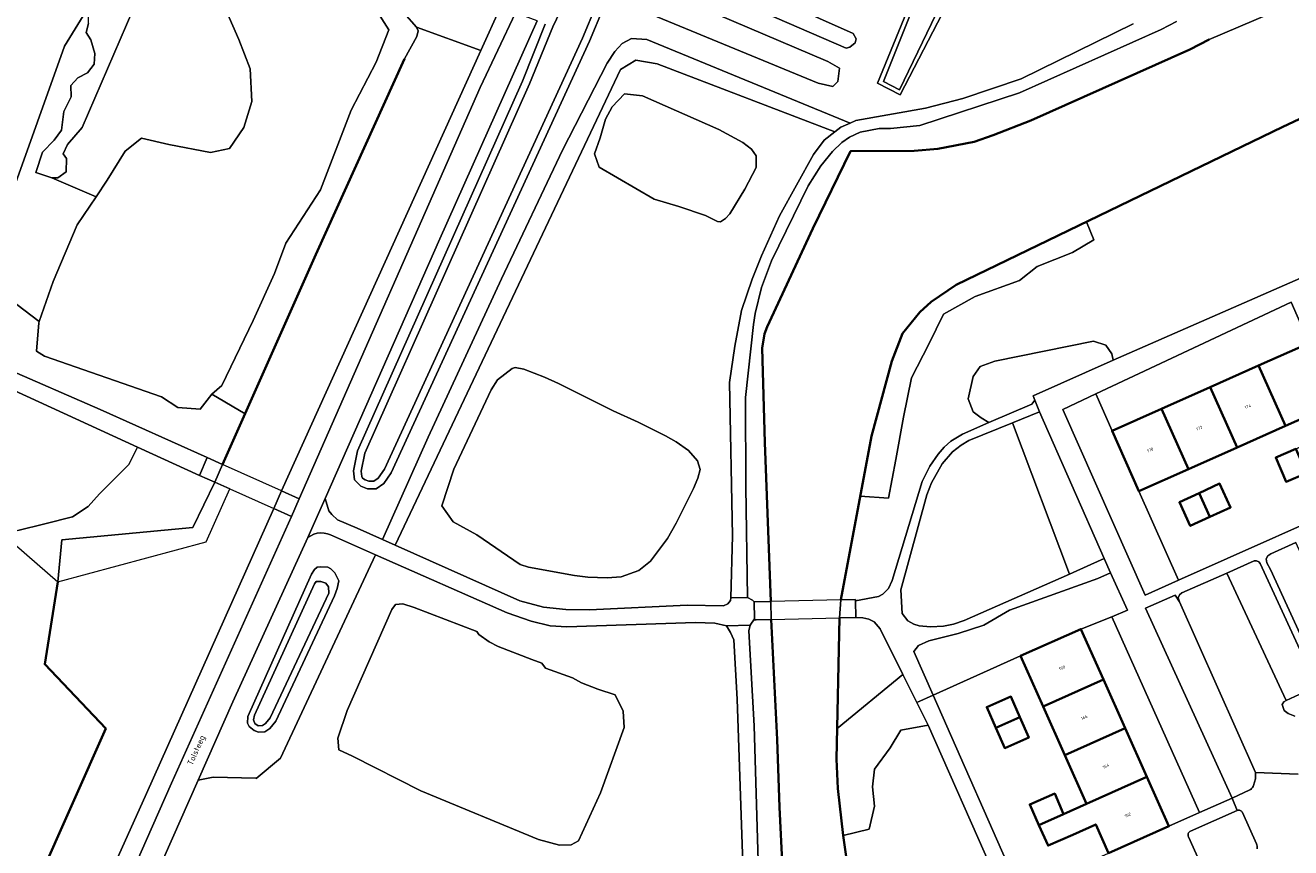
# Model space of a CAD drawing. Header units: metres. Extents: x 110065 to 112666, y 425872 to 427362.
# Tile 91 of 104: x 111413 to 111563, y 426797 to 426894. Entities that reach past the tile are written whole.
import ezdxf

# ---------------------------------------------------------------- set-up
doc = ezdxf.new("R2010")
doc.units = ezdxf.units.M
for name, color, linetype, lineweight in [('B-WE-GK-BESCHOEIING-G', 130, 'GK-BESCHOEIING', 35), ('B-WE-GR-BEPLANTING_CULTUUR_BOSPLANTSOEN-GV', 90, 'GR-PLANTSOEN', 18), ('B-WE-GR-BEPLANTING_CULTUUR_HEESTERS-GV', 90, 'Continuous', 18), ('B-WE-GR-GRAS-GV', 60, 'Continuous', 13), ('B-WE-IE-TERREINAFSCHEIDING_KUNSTMATIG_HEKWERK-G', 20, 'IE-TERREINAFSCHEIDING-KUNSTMATIG', 18), ('B-WE-KW-KUNSTWERK-GV', 170, 'Continuous', 18), ('B-WE-KW-KUNSTWERK_STEIGER-GV', 170, 'Continuous', 18), ('B-WE-OG-BEBOUWING-GV', 7, 'Continuous', 35), ('B-WE-OG-BEBOUWING-T18', 10, 'Continuous', 18), ('B-WE-OG-BEBOUWING_STRAATNAAM-T35', 50, 'Continuous', 35), ('B-WE-OG-TERREIN_ERF-GV', 7, 'Continuous', 18), ('B-WE-OG-WATER-GV', 130, 'Continuous', 18), ('B-WE-VH-ONVERHARD-GV', 252, 'Continuous', 18), ('B-WE-VH-VERHARDING_ASFALT-GV', 252, 'Continuous', 18), ('B-WE-VH-VERHARDING_GESLOTEN-GV', 7, 'Continuous', 18), ('B-WE-VH-VERHARDING_HALFVERHARDING-GV', 252, 'Continuous', 18), ('B-WE-VH-VERHARDING_HOUTSNIPPERS-GV', 252, 'Continuous', 18), ('B-WE-VH-VERHARDING_OPEN-GV', 252, 'Continuous', 18), ('B-WE-VH-VERHARDING_STRAATBAKSTEEN-GV', 252, 'Continuous', 18)]:
    doc.layers.add(name, color=color, linetype=linetype, lineweight=lineweight)
doc.styles.add('NLCS-ISO-M200-T18', font='NLCS-ISO.ttf')
doc.styles.add('NLCS-ISO-M200-T35', font='NLCS-ISO.ttf')
doc.linetypes.add('GK-BESCHOEIING', pattern='A,30,-5,[1,NLCS.SHX,S=1,R=0,X=0,Y=0],-5', length=40)
doc.linetypes.add('GR-PLANTSOEN', pattern='A,0,[179,NLCS.SHX,S=2,R=0,X=0,Y=0],-4', length=4)
doc.linetypes.add('IE-TERREINAFSCHEIDING-KUNSTMATIG', pattern='A,4,[82,NLCS.SHX,S=0.75,R=90,X=0,Y=0],4,-2', length=10)

msp = doc.modelspace()

# ---------------------------------------------------------------- linework, layer by layer
at = {"layer": 'B-WE-GK-BESCHOEIING-G', "flags": 128}
for points in [[(111501.744, 426825.842), (111501.024, 426844.646), (111500.716, 426855.832), (111500.991, 426857.515), (111501.304, 426858.366), (111506.739, 426870.015), (111511.19, 426879.172), (111518.717, 426879.184), (111521.507, 426879.447), (111525.834, 426880.267), (111528.077, 426881.042), (111532.546, 426882.784), (111551.377, 426891.191), (111553.632, 426892.378)], [(111458.361, 426890.1), (111447.896, 426866.931), (111436.817, 426842.065)], [(111574.89, 426887.916), (111562.388, 426882.053), (111523.681, 426863.345), (111520.742, 426861.304), (111519.399, 426860.109), (111517.34, 426857.576), (111516.091, 426854.275), (111513.67, 426845.432), (111510.019, 426826.028)], [(111386.701, 426729.215), (111394.332, 426746.177), (111396.026, 426750), (111406.893, 426774.52), (111423.013, 426810.794), (111415.791, 426818.397), (111417.347, 426828.16)], [(111529.641, 426711.634), (111527.953, 426715.18), (111526.011, 426718.777), (111514.125, 426742.378), (111510.766, 426749.383), (111510.52, 426750), (111509.226, 426753.244), (111508.071, 426756.537), (111507.3, 426759.293), (111505.327, 426768.626), (111504.459, 426773.977), (111503.827, 426779.678), (111502.765, 426801.467), (111502.502, 426809.5), (111501.799, 426823.715)], [(111509.892, 426823.888), (111509.513, 426807.161), (111509.666, 426803.673), (111510.315, 426798.142), (111510.911, 426793.988), (111513.906, 426776.926), (111516.06, 426765.662), (111516.877, 426762.057), (111517.749, 426758.97), (111519.595, 426753.166), (111520.691, 426750), (111525.401, 426736.391), (111536.269, 426714.211)]]:
    msp.add_lwpolyline(points, dxfattribs=at)
at = {"layer": 'B-WE-GR-BEPLANTING_CULTUUR_BOSPLANTSOEN-GV', "flags": 128}
for points in [[(111445.343, 426902.756), (111442.707, 426903.801), (111440.046, 426902.57), (111437.95, 426900.242), (111437.12, 426898.132), (111437.34, 426895.614), (111438.782, 426892.387), (111440.108, 426888.897), (111440.305, 426885.063), (111439.34, 426881.964), (111437.653, 426879.478), (111435.422, 426879.004), (111430.466, 426879.966), (111427.234, 426880.697), (111425.315, 426879.152), (111423.179, 426875.719), (111421.879, 426873.774), (111419.638, 426870.423), (111416.794, 426863.741), (111415.125, 426858.98), (111415.077, 426858.844), (111414.822, 426855.463), (111415.755, 426854.88), (111429.619, 426850.06), (111431.551, 426848.806), (111434.175, 426848.615), (111435.549, 426850.374), (111436.761, 426851.41), (111440.468, 426859.11), (111442.986, 426864.694), (111444.328, 426868.259), (111448.427, 426874.592), (111452.074, 426884.034), (111455.039, 426889.71), (111456.519, 426893.52), (111454.941, 426896.021), (111452.515, 426897.429), (111449.459, 426899.785), (111445.343, 426902.756), (111445.343, 426902.756)], [(111426.774, 426844.124), (111412.143, 426850.834), (111409.906, 426849.341), (111409.279, 426848.83), (111406.943, 426846.802), (111405.861, 426843.848), (111405.796, 426840.635), (111407.146, 426837.152), (111409.786, 426834.723), (111412.583, 426834.232), (111415.805, 426835.015), (111419.068, 426835.843), (111420.918, 426837.076), (111422.278, 426838.595), (111425.742, 426842.041), (111426.774, 426844.124), (111426.774, 426844.124)], [(111456.379, 426694.545), (111460.226, 426698.037), (111457.85, 426702.375), (111461.856, 426703.906), (111461.221, 426705.596), (111464.083, 426706.617), (111468.418, 426708.142), (111468.314, 426708.419), (111472.589, 426710.063), (111476.688, 426711.639), (111473.06, 426721.076), (111476.56, 426722.422), (111476.774, 426722.504), (111476.397, 426723.484), (111487.041, 426727.577), (111488.105, 426727.986), (111488.18, 426728.016), (111496.013, 426707.644), (111490.855, 426705.66), (111492.364, 426701.736), (111493.919, 426698.003), (111512.448, 426705.094), (111511.973, 426706.444), (111511.721, 426707.853), (111511.697, 426709.284), (111511.902, 426710.7), (111512.331, 426712.066), (111512.973, 426713.345), (111513.812, 426714.505), (111514.825, 426715.516), (111515.987, 426716.351), (111516.514, 426716.614), (111515.122, 426719.754), (111510.663, 426729.289), (111504.147, 426745.041), (111500.947, 426753.851), (111500.414, 426756.101), (111499.995, 426758.351), (111499.815, 426760.448), (111499.36, 426768.38), (111498.944, 426780.469), (111498.367, 426797.096), (111497.762, 426814.256), (111497.383, 426821.311), (111496.987, 426822.161), (111496.494, 426822.958), (111495.134, 426823.257), (111492.846, 426823.334), (111477.592, 426822.843), (111475.609, 426822.958), (111473.359, 426823.492), (111470.538, 426824.485), (111454.939, 426831.367), (111454.06, 426829.485), (111443.681, 426807.281), (111440.831, 426804.886), (111440.792, 426804.897), (111435.733, 426805.039), (111433.947, 426804.673), (111422.706, 426779.265), (111423.383, 426777.496), (111421.103, 426772.253), (111416.472, 426761.603), (111415.191, 426758.658), (111413.401, 426754.643), (111410.349, 426747.8), (111406.122, 426738.32), (111399.527, 426723.53), (111399.447, 426723.351), (111442.028, 426705.079), (111451.884, 426697.639), (111454.667, 426695.598), (111456.04, 426694.739), (111456.379, 426694.545), (111456.379, 426694.545)], [(111452.227, 426807.508), (111450.606, 426808.265), (111450.498, 426809.669), (111451.578, 426812.911), (111456.874, 426824.904), (111457.323, 426825.479), (111458.172, 426825.564), (111459.53, 426825.14), (111466.96, 426822.296), (111467.172, 426821.914), (111468.403, 426821.065), (111469.465, 426820.513), (111473.456, 426818.985), (111474.644, 426818.518), (111475.069, 426817.924), (111478.253, 426816.778), (111479.333, 426816.218), (111481.286, 426815.454), (111483.324, 426814.775), (111484.258, 426812.865), (111484.386, 426810.912), (111481.583, 426803.187), (111478.994, 426797.5), (111478.102, 426797.033), (111476.744, 426796.99), (111474.239, 426797.669), (111460.296, 426803.399), (111452.227, 426807.508), (111452.227, 426807.508)]]:
    msp.add_lwpolyline(points, close=True, dxfattribs=at)
at = {"layer": 'B-WE-GR-BEPLANTING_CULTUUR_HEESTERS-GV', "flags": 128}
for points in [[(111489.675, 426897.814), (111488.498, 426898.011), (111487.517, 426898.011), (111486.535, 426897.618), (111486.535, 426896.048), (111488.301, 426895.067), (111507.336, 426887.218), (111509.102, 426886.825), (111509.691, 426887.414), (111509.887, 426888.984), (111508.514, 426889.769), (111489.675, 426897.814), (111489.675, 426897.814)], [(111541.422, 426856.206), (111539.97, 426856.658), (111528.277, 426854.279), (111526.554, 426853.679), (111525.72, 426852.476), (111525.124, 426849.818), (111525.722, 426848.278), (111526.637, 426847.592), (111527.564, 426847.035), (111532.634, 426849.21), (111533.024, 426849.672), (111532.815, 426850.205), (111542.265, 426854.394), (111542.114, 426855.16), (111541.422, 426856.206), (111541.422, 426856.206)], [(111541.199, 426830.943), (111533.561, 426848.296), (111530.379, 426847.004), (111537.097, 426829.068), (111539.657, 426830.196), (111541.199, 426830.943), (111541.199, 426830.943)], [(111543.997, 426824.794), (111541.983, 426829.23), (111540.46, 426828.555), (111530.006, 426824.811), (111526.954, 426823.023), (111523.944, 426822.041), (111520.461, 426821.158), (111519.217, 426820.621), (111518.683, 426819.919), (111520.961, 426814.755), (111531.32, 426819.38), (111538.464, 426822.57), (111542.129, 426824.012), (111543.997, 426824.794), (111543.997, 426824.794)], [(111550.124, 426825.805), (111549.626, 426826.586), (111546.114, 426825.056), (111556.36, 426802.539), (111558.445, 426803.515), (111558.566, 426803.589), (111558.674, 426803.681), (111558.766, 426803.789), (111558.839, 426803.911), (111558.892, 426804.043), (111559.125, 426804.834), (111559.139, 426805.569), (111550.124, 426825.805), (111550.124, 426825.805)], [(111519.026, 426813.891), (111517.383, 426817.19), (111509.596, 426810.809), (111509.513, 426807.161), (111509.666, 426803.673), (111510.315, 426798.142), (111513.379, 426798.868), (111514.007, 426801.592), (111513.798, 426803.897), (111514.007, 426805.992), (111515.893, 426808.507), (111517.15, 426810.602), (111520.375, 426811.183), (111519.026, 426813.891), (111519.026, 426813.891)]]:
    msp.add_lwpolyline(points, close=True, dxfattribs=at)
msp.add_lwpolyline([(111559.315, 426796.544), (111559.335, 426796.697), (111559.332, 426796.852), (111559.306, 426797.004), (111559.258, 426797.151), (111557.601, 426800.828), (111557.601, 426800.828), (111557.601, 426800.828), (111557.566, 426800.897), (111557.519, 426800.96), (111557.464, 426801.015), (111557.401, 426801.06), (111557.331, 426801.095), (111557.256, 426801.118), (111557.179, 426801.129), (111557.101, 426801.128), (111557.025, 426801.115), (111556.951, 426801.089), (111551.447, 426798.641), (111551.377, 426798.603), (111551.314, 426798.555), (111551.259, 426798.498), (111551.215, 426798.432), (111551.181, 426798.36), (111551.159, 426798.284), (111551.149, 426798.205), (111551.152, 426798.126), (111551.168, 426798.048), (111551.196, 426797.974), (111555.308, 426788.829)], dxfattribs=at)
at = {"layer": 'B-WE-GR-GRAS-GV', "flags": 128}
for points in [[(111399.498, 426858.524), (111422.359, 426848.579), (111435.005, 426842.876), (111436.817, 426842.065), (111439.495, 426848.076), (111435.549, 426850.374), (111434.175, 426848.615), (111431.551, 426848.806), (111429.619, 426850.06), (111415.755, 426854.88), (111414.822, 426855.463), (111415.077, 426858.844), (111415.125, 426858.98), (111408.303, 426864.18), (111418.13, 426891.597), (111420.976, 426896.219), (111422.571, 426899.543), (111426.405, 426907.521), (111426.671, 426910.269), (111425.608, 426912.308), (111400.255, 426921.35)], [(111481.059, 426896.42), (111479.453, 426892.551), (111456.027, 426841.516), (111455.267, 426840.453), (111454.732, 426840.067), (111454.153, 426840.07), (111453.705, 426840.246), (111453.392, 426840.454), (111453.316, 426840.646), (111453.25, 426841.277), (111453.684, 426843.385), (111473.181, 426887.117), (111475.927, 426893.882), (111480.766, 426903.982)], [(111522.947, 426898.818), (111516.993, 426886.444), (111515.078, 426887.431), (111521.868, 426904.413)], [(111427.721, 426899.366), (111420.21, 426881.962), (111418.458, 426879.961), (111417.954, 426878.864), (111418.355, 426878.291), (111418.336, 426876.716), (111417.318, 426876.001), (111416.615, 426875.992), (111421.879, 426873.774), (111423.179, 426875.719), (111425.315, 426879.152), (111427.234, 426880.697), (111430.466, 426879.966), (111435.422, 426879.004), (111437.653, 426879.478), (111439.34, 426881.964), (111440.305, 426885.063), (111440.108, 426888.897), (111438.782, 426892.387), (111437.34, 426895.614)], [(111454.941, 426896.021), (111456.519, 426893.52), (111455.039, 426889.71), (111452.074, 426884.034), (111448.427, 426874.592), (111444.328, 426868.259), (111442.986, 426864.694), (111440.468, 426859.11), (111436.761, 426851.41), (111435.549, 426850.374), (111439.495, 426848.076), (111447.896, 426866.931), (111458.361, 426890.1), (111459.828, 426892.733), (111459.997, 426893.399), (111459.781, 426893.858), (111455.425, 426898.87)], [(111549.792, 426894.505), (111547.962, 426893.568), (111531.195, 426886.072), (111519.408, 426882.185), (111515.927, 426881.839), (111514.582, 426881.827), (111512.314, 426881.402), (111511.08, 426880.833), (111510.167, 426880.201), (111509.064, 426879.128), (111507.656, 426877.426), (111506.188, 426875.065), (111501.824, 426866.171), (111500.647, 426863.031), (111499.912, 426859.923), (111499.698, 426858.633), (111498.746, 426849.976), (111498.775, 426839.403), (111498.986, 426826.319), (111499.584, 426825.989), (111499.762, 426825.797), (111501.744, 426825.842), (111501.024, 426844.646), (111500.716, 426855.832), (111500.991, 426857.515), (111501.304, 426858.366), (111506.739, 426870.015), (111511.19, 426879.172), (111518.717, 426879.184), (111521.507, 426879.447), (111525.834, 426880.267), (111528.077, 426881.042), (111532.546, 426882.784), (111551.377, 426891.191), (111553.632, 426892.378), (111569.784, 426899.292)], [(111523.705, 426898.659), (111517.072, 426885.816), (111514.398, 426887.213), (111519.441, 426899.554)], [(111519.441, 426899.554), (111514.398, 426887.213), (111517.072, 426885.816), (111523.705, 426898.659)], [(111469.736, 426896.22), (111467.406, 426891.073), (111443.802, 426838.939), (111445.906, 426837.998), (111467.353, 426886.684), (111471.532, 426895.542)], [(111481.881, 426896.053), (111480.278, 426892.191), (111456.809, 426841.063), (111455.913, 426839.81), (111455.021, 426839.166), (111453.98, 426839.171), (111453.195, 426839.479), (111452.453, 426840.242), (111452.34, 426841.322), (111452.822, 426843.662), (111472.353, 426887.47), (111475.032, 426894.22)], [(111475.032, 426894.22), (111472.353, 426887.47), (111452.822, 426843.662), (111452.34, 426841.322), (111452.453, 426840.242), (111453.195, 426839.479), (111453.98, 426839.171), (111455.021, 426839.166), (111455.913, 426839.81), (111456.809, 426841.063), (111480.278, 426892.191), (111481.881, 426896.053)], [(111474.07, 426894.583), (111462.568, 426868.796), (111448.991, 426838.014), (111449.415, 426836.58), (111449.758, 426836.122), (111450.444, 426835.512), (111452.779, 426834.508), (111455.785, 426833.165), (111455.785, 426833.165), (111455.785, 426833.165), (111461.189, 426845.283), (111469.867, 426864.042), (111477.082, 426879.283), (111482.363, 426889.567), (111483.299, 426890.981), (111484.146, 426891.911), (111485.255, 426892.498), (111487.087, 426892.399), (111511.126, 426882.489), (111511.822, 426882.8), (111520.081, 426884.25), (111524.467, 426885.398), (111531.399, 426887.716), (111544.664, 426894.26)], [(111574.89, 426887.916), (111562.388, 426882.053), (111539.127, 426870.811), (111539.992, 426868.649), (111537.477, 426867.182), (111533.286, 426865.506), (111531.191, 426863.829), (111525.952, 426861.943), (111522.18, 426859.848), (111520.447, 426856.313), (111518.408, 426852.304), (111517.467, 426847.673), (111516.55, 426842.659), (111515.684, 426838.054), (111512.329, 426838.303), (111510.019, 426826.028), (111511.768, 426826.067), (111511.771, 426825.918), (111511.771, 426825.918), (111511.771, 426825.918), (111514.504, 426826.425), (111515.007, 426826.698), (111515.67, 426827.354), (111516.104, 426828.329), (111519.679, 426840.057), (111520.592, 426841.866), (111521.565, 426843.29), (111522.275, 426844.103), (111523.057, 426844.812), (111524.462, 426845.665), (111527.564, 426847.035), (111526.637, 426847.592), (111525.722, 426848.278), (111525.124, 426849.818), (111525.72, 426852.476), (111526.554, 426853.679), (111528.277, 426854.279), (111539.97, 426856.658), (111541.422, 426856.206), (111542.114, 426855.16), (111542.265, 426854.394), (111565.094, 426864.39)], [(111406.893, 426774.52), (111423.013, 426810.794), (111415.791, 426818.397), (111417.347, 426828.16), (111417.794, 426833.14), (111433.31, 426834.578), (111435.904, 426839.958), (111434.096, 426840.766), (111426.774, 426844.124), (111425.742, 426842.041), (111422.278, 426838.595), (111420.918, 426837.076), (111419.068, 426835.843), (111415.805, 426835.015), (111412.583, 426834.232)], [(111527.897, 426794.121), (111520.375, 426811.183), (111517.15, 426810.602), (111515.893, 426808.507), (111514.007, 426805.992), (111513.798, 426803.897), (111514.007, 426801.592), (111513.379, 426798.868), (111510.315, 426798.142), (111510.911, 426793.988)]]:
    msp.add_lwpolyline(points, dxfattribs=at)
for points in [[(111489.873, 426900.389), (111489.628, 426901.143), (111489.712, 426901.468), (111490.001, 426901.878), (111490.66, 426902.165), (111491.579, 426902.022), (111511.512, 426893.081), (111511.872, 426892.467), (111511.751, 426891.98), (111511.12, 426891.478), (111510.676, 426891.358), (111489.873, 426900.389), (111489.873, 426900.389)], [(111508.514, 426889.769), (111509.887, 426888.984), (111509.691, 426887.414), (111509.102, 426886.825), (111507.336, 426887.218), (111488.301, 426895.067), (111486.535, 426896.048), (111486.535, 426897.618), (111487.517, 426898.011), (111488.498, 426898.011), (111489.675, 426897.814), (111508.514, 426889.769), (111508.514, 426889.769)], [(111420.958, 426894.276), (111420.976, 426896.219), (111418.13, 426891.597), (111408.303, 426864.18), (111415.125, 426858.98), (111416.794, 426863.741), (111419.638, 426870.423), (111421.879, 426873.774), (111416.615, 426875.992), (111414.73, 426876.625), (111415.536, 426879.027), (111416.895, 426880.471), (111417.783, 426881.663), (111418.048, 426883.851), (111418.921, 426885.613), (111418.865, 426886.927), (111419.682, 426887.845), (111420.85, 426888.439), (111421.643, 426889.451), (111421.702, 426890.735), (111421.248, 426892.345), (111420.682, 426893.202), (111420.958, 426894.276), (111420.958, 426894.276)], [(111488.284, 426889.519), (111485.776, 426889.937), (111483.963, 426888.822), (111457.286, 426832.494), (111472.034, 426825.903), (111474.844, 426825.156), (111477.476, 426824.872), (111480.298, 426824.829), (111491.863, 426825.393), (111496.165, 426825.31), (111496.673, 426825.545), (111496.992, 426825.938), (111497.002, 426826.274), (111497.229, 426833.603), (111496.849, 426851.784), (111497.505, 426856.079), (111498.274, 426860.278), (111499.556, 426863.989), (111500.642, 426866.759), (111502.772, 426871.515), (111506.811, 426878.753), (111508.051, 426880.447), (111509.344, 426881.463), (111488.284, 426889.519), (111488.284, 426889.519)], [(111495.445, 426870.846), (111493.998, 426871.532), (111490.86, 426872.605), (111487.942, 426873.483), (111481.435, 426877.286), (111480.863, 426878.838), (111481.532, 426880.757), (111482.191, 426882.957), (111482.959, 426884.417), (111484.421, 426885.948), (111486.559, 426885.725), (111495.593, 426881.729), (111498.427, 426880.186), (111499.48, 426879.394), (111500.017, 426878.602), (111499.997, 426877.213), (111498.685, 426874.681), (111496.891, 426871.76), (111496.391, 426871.175), (111495.78, 426870.782), (111495.445, 426870.846), (111495.445, 426870.846)], [(111539.992, 426868.649), (111539.127, 426870.811), (111523.681, 426863.345), (111520.742, 426861.304), (111519.399, 426860.109), (111517.34, 426857.576), (111516.091, 426854.275), (111513.67, 426845.432), (111512.329, 426838.303), (111515.684, 426838.054), (111516.55, 426842.659), (111517.467, 426847.673), (111518.408, 426852.304), (111520.447, 426856.313), (111522.18, 426859.848), (111525.952, 426861.943), (111531.191, 426863.829), (111533.286, 426865.506), (111537.477, 426867.182), (111539.992, 426868.649), (111539.992, 426868.649)], [(111480.069, 426828.721), (111478.519, 426828.928), (111473.073, 426829.906), (111472.073, 426830.203), (111466.956, 426833.711), (111464.153, 426835.251), (111462.778, 426837.176), (111464.221, 426841.517), (111468.65, 426850.892), (111469.39, 426852.074), (111471.143, 426853.444), (111471.462, 426853.536), (111472.496, 426853.339), (111474.967, 426852.402), (111476.62, 426851.662), (111483.085, 426848.424), (111486.025, 426847.082), (111489.294, 426845.443), (111490.527, 426844.744), (111491.992, 426843.731), (111493.077, 426842.494), (111493.368, 426841.469), (111493.097, 426840.445), (111492.581, 426839.206), (111490.537, 426835.129), (111489.501, 426833.292), (111487.523, 426830.608), (111486.136, 426829.515), (111484.047, 426828.743), (111482.357, 426828.625), (111480.069, 426828.721), (111480.069, 426828.721)], [(111537.097, 426829.068), (111530.379, 426847.004), (111525.191, 426844.897), (111524.289, 426844.338), (111523.278, 426843.54), (111522.017, 426842.132), (111520.761, 426839.891), (111520.226, 426838.45), (111517.15, 426827.198), (111517.306, 426824.409), (111517.97, 426823.54), (111518.672, 426823.146), (111519.331, 426822.949), (111520.668, 426822.839), (111522.207, 426822.924), (111523.395, 426823.155), (111524.641, 426823.578), (111537.097, 426829.068), (111537.097, 426829.068)], [(111444.986, 426835.897), (111442.889, 426836.835), (111427.821, 426803.093), (111393.248, 426726.313), (111395.671, 426725.239), (111418.371, 426776.194), (111430.784, 426804.309), (111444.986, 426835.897), (111444.986, 426835.897)], [(111454.06, 426829.485), (111454.939, 426831.367), (111449.605, 426833.72), (111449.27, 426833.849), (111448.869, 426833.937), (111448.459, 426833.958), (111448.051, 426833.913), (111447.656, 426833.801), (111447.284, 426833.627), (111446.946, 426833.395), (111438.053, 426813.953), (111433.947, 426804.673), (111435.733, 426805.039), (111440.792, 426804.897), (111440.831, 426804.886), (111443.681, 426807.281), (111454.06, 426829.485), (111454.06, 426829.485)], [(111440.569, 426810.566), (111439.992, 426811.039), (111439.806, 426811.443), (111439.846, 426812.208), (111447.355, 426829.081), (111447.726, 426829.622), (111448.039, 426829.895), (111448.462, 426829.949), (111449.285, 426829.887), (111449.645, 426829.721), (111450.143, 426829.245), (111450.588, 426828.271), (111450.397, 426827.382), (111450.096, 426826.52), (111443.131, 426811.661), (111442.449, 426810.803), (111441.831, 426810.406), (111441.102, 426810.345), (111440.569, 426810.566), (111440.569, 426810.566)], [(111450.588, 426828.271), (111450.143, 426829.245), (111449.645, 426829.721), (111449.285, 426829.887), (111448.462, 426829.949), (111448.039, 426829.895), (111447.726, 426829.622), (111447.355, 426829.081), (111439.846, 426812.208), (111439.806, 426811.443), (111439.992, 426811.039), (111440.569, 426810.566), (111441.102, 426810.345), (111441.831, 426810.406), (111442.449, 426810.803), (111443.131, 426811.661), (111450.096, 426826.52), (111450.397, 426827.382), (111450.588, 426828.271), (111450.588, 426828.271)], [(111440.676, 426811.384), (111440.487, 426811.807), (111440.601, 426812.371), (111447.704, 426827.939), (111447.935, 426828.216), (111448.46, 426828.191), (111449.073, 426827.996), (111449.385, 426827.577), (111449.417, 426826.838), (111442.489, 426812.059), (111441.939, 426811.367), (111441.582, 426811.138), (111441.039, 426811.092), (111440.676, 426811.384), (111440.676, 426811.384)], [(111499.816, 426823.672), (111499.813, 426823.783), (111499.296, 426823.027), (111499.162, 426822.355), (111499.762, 426811.128), (111500.465, 426788.432), (111503.39, 426788.642), (111502.765, 426801.467), (111502.502, 426809.5), (111501.799, 426823.715), (111500, 426823.676), (111499.816, 426823.672), (111499.816, 426823.672)], [(111512.641, 426823.893), (111511.817, 426823.929), (111509.892, 426823.888), (111509.596, 426810.809), (111517.383, 426817.19), (111514.689, 426822.598), (111513.972, 426823.421), (111513.362, 426823.744), (111512.641, 426823.893), (111512.641, 426823.893)]]:
    msp.add_lwpolyline(points, close=True, dxfattribs=at)
at = {"layer": 'B-WE-IE-TERREINAFSCHEIDING_KUNSTMATIG_HEKWERK-G', "flags": 128}
for points in [[(111371.23, 426782.374), (111369.942, 426783.245), (111369.029, 426784.074), (111368.823, 426784.768), (111368.704, 426785.563), (111368.852, 426786.056), (111371.225, 426789.451), (111371.39, 426789.687), (111373.616, 426792.488), (111374.473, 426793.828), (111376.4, 426797.494), (111378.844, 426802.614), (111380.265, 426805.59), (111382.358, 426810.682), (111383.752, 426814.074), (111384.535, 426816.806), (111384.772, 426818.226), (111384.623, 426819.097), (111383.958, 426820.742), (111382.819, 426822.591), (111382.632, 426822.894), (111374.382, 426833.107), (111373.489, 426834.348), (111372.255, 426836.063), (111370.366, 426839.594), (111369.941, 426841.252), (111369.678, 426842.275), (111369.227, 426850.231), (111369.824, 426851.773), (111370.73, 426852.521), (111373.228, 426853.528), (111379.735, 426855.631), (111390.141, 426857.864), (111393.349, 426857.819), (111395.98, 426857.526), (111397.501, 426857.037), (111399.615, 426856.163), (111408.507, 426852.489), (111408.785, 426852.374), (111412.143, 426850.834), (111409.906, 426849.341), (111409.279, 426848.83), (111406.943, 426846.802), (111405.861, 426843.848), (111405.796, 426840.635), (111407.146, 426837.152), (111409.648, 426834.85), (111417.347, 426828.16)], [(111531.32, 426819.38), (111520.961, 426814.755)]]:
    msp.add_lwpolyline(points, dxfattribs=at)
at = {"layer": 'B-WE-KW-KUNSTWERK-GV', "flags": 128}
for points in [[(111445.906, 426837.998), (111443.802, 426838.939), (111436.817, 426842.065), (111435.005, 426842.876), (111434.096, 426840.766), (111435.904, 426839.958), (111437.692, 426839.159), (111442.889, 426836.835), (111444.986, 426835.897), (111445.906, 426837.998), (111445.906, 426837.998)], [(111500, 426823.676), (111501.799, 426823.715), (111509.892, 426823.888), (111511.817, 426823.929), (111511.771, 426825.918), (111511.768, 426826.067), (111510.019, 426826.028), (111501.744, 426825.842), (111499.762, 426825.797), (111499.813, 426823.783), (111499.816, 426823.672), (111500, 426823.676), (111500, 426823.676)]]:
    msp.add_lwpolyline(points, close=True, dxfattribs=at)
at = {"layer": 'B-WE-KW-KUNSTWERK_STEIGER-GV', "flags": 128}
msp.add_lwpolyline([(111437.692, 426839.159), (111435.904, 426839.958), (111433.31, 426834.578), (111417.794, 426833.14), (111417.347, 426828.16), (111434.899, 426832.885), (111437.692, 426839.159), (111437.692, 426839.159)], close=True, dxfattribs=at)
at = {"layer": 'B-WE-OG-BEBOUWING-GV', "flags": 128}
for points in [[(111568.683, 426849.296), (111565.507, 426856.437), (111559.509, 426853.769), (111562.693, 426846.632), (111568.683, 426849.296), (111568.683, 426849.296)], [(111562.693, 426846.632), (111559.509, 426853.769), (111553.763, 426851.214), (111556.945, 426844.076), (111562.693, 426846.632), (111562.693, 426846.632)], [(111556.945, 426844.076), (111553.763, 426851.214), (111548.006, 426848.653), (111551.189, 426841.515), (111556.945, 426844.076), (111556.945, 426844.076)], [(111551.189, 426841.515), (111548.006, 426848.653), (111542.155, 426846.051), (111545.331, 426838.91), (111551.189, 426841.515), (111551.189, 426841.515)], [(111565.184, 426841.044), (111563.91, 426843.902), (111561.524, 426842.883), (111562.753, 426840.005), (111565.184, 426841.044), (111565.184, 426841.044)], [(111553.719, 426835.842), (111552.458, 426838.67), (111550.122, 426837.595), (111551.416, 426834.783), (111553.719, 426835.842), (111553.719, 426835.842)], [(111556.183, 426836.976), (111554.889, 426839.789), (111552.458, 426838.67), (111553.719, 426835.842), (111556.183, 426836.976), (111556.183, 426836.976)], [(111541.136, 426816.587), (111538.464, 426822.57), (111531.32, 426819.38), (111533.996, 426813.388), (111541.136, 426816.587), (111541.136, 426816.587)], [(111543.708, 426810.826), (111541.136, 426816.587), (111533.996, 426813.388), (111536.569, 426807.626), (111543.708, 426810.826), (111543.708, 426810.826)], [(111531.23, 426812.148), (111530.168, 426814.58), (111527.32, 426813.336), (111528.394, 426810.877), (111531.23, 426812.148), (111531.23, 426812.148)], [(111532.288, 426809.725), (111531.23, 426812.148), (111528.394, 426810.877), (111529.44, 426808.481), (111532.288, 426809.725), (111532.288, 426809.725)], [(111546.277, 426805.074), (111543.708, 426810.826), (111536.569, 426807.626), (111539.134, 426801.881), (111546.277, 426805.074), (111546.277, 426805.074)], [(111548.888, 426799.227), (111546.277, 426805.074), (111539.134, 426801.881), (111536.395, 426800.658), (111533.495, 426799.345), (111534.575, 426796.928), (111537.488, 426798.211), (111540.227, 426799.434), (111541.744, 426796.037), (111548.888, 426799.227), (111548.888, 426799.227)], [(111536.395, 426800.658), (111535.356, 426803.085), (111532.397, 426801.803), (111533.495, 426799.345), (111536.395, 426800.658), (111536.395, 426800.658)]]:
    msp.add_lwpolyline(points, close=True, dxfattribs=at)
at = {"layer": 'B-WE-OG-TERREIN_ERF-GV', "flags": 128}
for points in [[(111565.507, 426856.437), (111563.354, 426861.277), (111540.216, 426850.41), (111542.155, 426846.051), (111548.006, 426848.653), (111553.763, 426851.214), (111559.509, 426853.769), (111565.507, 426856.437), (111565.507, 426856.437)], [(111542.155, 426846.051), (111540.216, 426850.41), (111536.312, 426848.576), (111546.062, 426826.576), (111550.03, 426828.345), (111545.331, 426838.91), (111542.155, 426846.051), (111542.155, 426846.051)], [(111568.683, 426849.296), (111562.693, 426846.632), (111556.945, 426844.076), (111551.189, 426841.515), (111545.331, 426838.91), (111550.03, 426828.345), (111573.423, 426838.771), (111568.683, 426849.296), (111568.683, 426849.296)], [(111561.524, 426842.883), (111563.91, 426843.902), (111566.428, 426844.978), (111567.657, 426842.1), (111565.184, 426841.044), (111562.753, 426840.005), (111561.524, 426842.883), (111561.524, 426842.883)], [(111550.122, 426837.595), (111552.458, 426838.67), (111554.889, 426839.789), (111556.183, 426836.976), (111553.719, 426835.842), (111551.416, 426834.783), (111550.122, 426837.595), (111550.122, 426837.595)], [(111552.493, 426800.837), (111542.129, 426824.012), (111538.464, 426822.57), (111541.136, 426816.587), (111543.708, 426810.826), (111546.277, 426805.074), (111548.888, 426799.227), (111552.493, 426800.837), (111552.493, 426800.837)], [(111531.32, 426819.38), (111520.961, 426814.755), (111531.279, 426791.364), (111541.744, 426796.037), (111540.227, 426799.434), (111537.488, 426798.211), (111534.575, 426796.928), (111533.495, 426799.345), (111532.397, 426801.803), (111535.356, 426803.085), (111536.395, 426800.658), (111539.134, 426801.881), (111536.569, 426807.626), (111533.996, 426813.388), (111531.32, 426819.38), (111531.32, 426819.38)], [(111528.394, 426810.877), (111527.32, 426813.336), (111530.168, 426814.58), (111531.23, 426812.148), (111532.288, 426809.725), (111529.44, 426808.481), (111528.394, 426810.877), (111528.394, 426810.877)]]:
    msp.add_lwpolyline(points, close=True, dxfattribs=at)
at = {"layer": 'B-WE-OG-WATER-GV', "flags": 128}
for points in [[(111480.766, 426903.982), (111475.927, 426893.882), (111473.181, 426887.117), (111453.684, 426843.385), (111453.25, 426841.277), (111453.316, 426840.646), (111453.392, 426840.454), (111453.705, 426840.246), (111454.153, 426840.07), (111454.732, 426840.067), (111455.267, 426840.453), (111456.027, 426841.516), (111479.453, 426892.551), (111481.059, 426896.42)], [(111521.868, 426904.413), (111515.078, 426887.431), (111516.993, 426886.444), (111522.947, 426898.818)], [(111420.958, 426894.276), (111420.682, 426893.202), (111421.248, 426892.345), (111421.702, 426890.735), (111421.643, 426889.451), (111420.85, 426888.439), (111419.682, 426887.845), (111418.865, 426886.927), (111418.921, 426885.613), (111418.048, 426883.851), (111417.783, 426881.663), (111416.895, 426880.471), (111415.536, 426879.027), (111414.73, 426876.625), (111416.615, 426875.992), (111417.318, 426876.001), (111418.336, 426876.716), (111418.355, 426878.291), (111417.954, 426878.864), (111418.458, 426879.961), (111420.21, 426881.962), (111427.721, 426899.366)], [(111455.425, 426898.87), (111459.781, 426893.858), (111467.406, 426891.073), (111469.736, 426896.22)], [(111569.784, 426899.292), (111553.632, 426892.378), (111551.377, 426891.191), (111532.546, 426882.784), (111528.077, 426881.042), (111525.834, 426880.267), (111521.507, 426879.447), (111518.717, 426879.184), (111511.19, 426879.172), (111506.739, 426870.015), (111501.304, 426858.366), (111500.991, 426857.515), (111500.716, 426855.832), (111501.024, 426844.646), (111501.744, 426825.842), (111501.799, 426823.715), (111502.502, 426809.5), (111502.765, 426801.467), (111503.39, 426788.642)], [(111393.248, 426726.313), (111427.821, 426803.093), (111442.889, 426836.835), (111443.802, 426838.939), (111467.406, 426891.073), (111459.781, 426893.858), (111459.997, 426893.399), (111459.828, 426892.733), (111458.361, 426890.1), (111447.896, 426866.931), (111439.495, 426848.076), (111436.817, 426842.065), (111435.904, 426839.958), (111433.31, 426834.578), (111417.794, 426833.14), (111417.347, 426828.16), (111415.791, 426818.397), (111423.013, 426810.794), (111406.893, 426774.52)], [(111536.269, 426714.211), (111525.401, 426736.391), (111519.595, 426753.166), (111517.749, 426758.97), (111516.877, 426762.057), (111516.06, 426765.662), (111513.906, 426776.926), (111510.911, 426793.988), (111510.315, 426798.142), (111509.666, 426803.673), (111509.513, 426807.161), (111509.596, 426810.809), (111509.892, 426823.888), (111510.019, 426826.028), (111512.329, 426838.303), (111513.67, 426845.432), (111516.091, 426854.275), (111517.34, 426857.576), (111519.399, 426860.109), (111520.742, 426861.304), (111523.681, 426863.345), (111539.127, 426870.811), (111562.388, 426882.053), (111574.89, 426887.916)]]:
    msp.add_lwpolyline(points, dxfattribs=at)
for points in [[(111491.579, 426902.022), (111490.66, 426902.165), (111490.001, 426901.878), (111489.712, 426901.468), (111489.628, 426901.143), (111489.873, 426900.389), (111510.676, 426891.358), (111511.12, 426891.478), (111511.751, 426891.98), (111511.872, 426892.467), (111511.512, 426893.081), (111491.579, 426902.022), (111491.579, 426902.022)], [(111486.559, 426885.725), (111484.421, 426885.948), (111482.959, 426884.417), (111482.191, 426882.957), (111481.532, 426880.757), (111480.863, 426878.838), (111481.435, 426877.286), (111487.942, 426873.483), (111490.86, 426872.605), (111493.998, 426871.532), (111495.445, 426870.846), (111495.78, 426870.782), (111496.391, 426871.175), (111496.891, 426871.76), (111498.685, 426874.681), (111499.997, 426877.213), (111500.017, 426878.602), (111499.48, 426879.394), (111498.427, 426880.186), (111495.593, 426881.729), (111486.559, 426885.725), (111486.559, 426885.725)], [(111472.496, 426853.339), (111471.462, 426853.536), (111471.143, 426853.444), (111469.39, 426852.074), (111468.65, 426850.892), (111464.221, 426841.517), (111462.778, 426837.176), (111464.153, 426835.251), (111466.956, 426833.711), (111472.073, 426830.203), (111473.073, 426829.906), (111478.519, 426828.928), (111480.069, 426828.721), (111482.357, 426828.625), (111484.047, 426828.743), (111486.136, 426829.515), (111487.523, 426830.608), (111489.501, 426833.292), (111490.537, 426835.129), (111492.581, 426839.206), (111493.097, 426840.445), (111493.368, 426841.469), (111493.077, 426842.494), (111491.992, 426843.731), (111490.527, 426844.744), (111489.294, 426845.443), (111486.025, 426847.082), (111483.085, 426848.424), (111476.62, 426851.662), (111474.967, 426852.402), (111472.496, 426853.339), (111472.496, 426853.339)], [(111448.46, 426828.191), (111447.935, 426828.216), (111447.704, 426827.939), (111440.601, 426812.371), (111440.487, 426811.807), (111440.676, 426811.384), (111441.039, 426811.092), (111441.582, 426811.138), (111441.939, 426811.367), (111442.489, 426812.059), (111449.417, 426826.838), (111449.385, 426827.577), (111449.073, 426827.996), (111448.46, 426828.191), (111448.46, 426828.191)], [(111452.227, 426807.508), (111460.296, 426803.399), (111474.239, 426797.669), (111476.744, 426796.99), (111478.102, 426797.033), (111478.994, 426797.5), (111481.583, 426803.187), (111484.386, 426810.912), (111484.258, 426812.865), (111483.324, 426814.775), (111481.286, 426815.454), (111479.333, 426816.218), (111478.253, 426816.778), (111475.069, 426817.924), (111474.644, 426818.518), (111473.456, 426818.985), (111469.465, 426820.513), (111468.403, 426821.065), (111467.172, 426821.914), (111466.96, 426822.296), (111459.53, 426825.14), (111458.172, 426825.564), (111457.323, 426825.479), (111456.874, 426824.904), (111451.578, 426812.911), (111450.498, 426809.669), (111450.606, 426808.265), (111452.227, 426807.508), (111452.227, 426807.508)]]:
    msp.add_lwpolyline(points, close=True, dxfattribs=at)
at = {"layer": 'B-WE-VH-ONVERHARD-GV', "flags": 128}
for points in [[(111436.817, 426842.065), (111435.005, 426842.876), (111434.096, 426840.766), (111435.904, 426839.958), (111436.817, 426842.065), (111436.817, 426842.065)], [(111445.906, 426837.998), (111443.802, 426838.939), (111442.889, 426836.835), (111444.986, 426835.897), (111445.906, 426837.998), (111445.906, 426837.998)], [(111501.799, 426823.715), (111501.744, 426825.842), (111499.762, 426825.797), (111499.813, 426823.783), (111499.816, 426823.672), (111500, 426823.676), (111501.799, 426823.715), (111501.799, 426823.715)], [(111511.771, 426825.918), (111511.768, 426826.067), (111510.019, 426826.028), (111509.892, 426823.888), (111511.817, 426823.929), (111511.771, 426825.918), (111511.771, 426825.918)]]:
    msp.add_lwpolyline(points, close=True, dxfattribs=at)
at = {"layer": 'B-WE-VH-VERHARDING_ASFALT-GV', "flags": 128}
msp.add_lwpolyline([(111412.143, 426850.834), (111426.774, 426844.124), (111434.096, 426840.766), (111435.005, 426842.876), (111422.359, 426848.579), (111399.498, 426858.524)], dxfattribs=at)
msp.add_lwpolyline([(111454.939, 426831.367), (111470.538, 426824.485), (111473.359, 426823.492), (111475.609, 426822.958), (111477.592, 426822.843), (111492.846, 426823.334), (111495.134, 426823.257), (111496.494, 426822.958), (111499.296, 426823.027), (111499.813, 426823.783), (111499.762, 426825.797), (111499.584, 426825.989), (111498.986, 426826.319), (111497.002, 426826.274), (111496.992, 426825.938), (111496.673, 426825.545), (111496.165, 426825.31), (111491.863, 426825.393), (111480.298, 426824.829), (111477.476, 426824.872), (111474.844, 426825.156), (111472.034, 426825.903), (111457.286, 426832.494), (111455.785, 426833.165), (111452.779, 426834.508), (111450.444, 426835.512), (111449.758, 426836.122), (111449.415, 426836.58), (111448.991, 426838.014), (111446.946, 426833.395), (111447.284, 426833.627), (111447.656, 426833.801), (111448.051, 426833.913), (111448.459, 426833.958), (111448.869, 426833.937), (111449.27, 426833.849), (111449.605, 426833.72), (111454.939, 426831.367), (111454.939, 426831.367)], close=True, dxfattribs=at)
at = {"layer": 'B-WE-VH-VERHARDING_GESLOTEN-GV', "flags": 128}
for points in [[(111445.906, 426837.998), (111443.802, 426838.939), (111436.817, 426842.065), (111435.005, 426842.876), (111434.096, 426840.766), (111435.904, 426839.958), (111437.692, 426839.159), (111442.889, 426836.835), (111444.986, 426835.897), (111445.906, 426837.998), (111445.906, 426837.998)], [(111500, 426823.676), (111501.799, 426823.715), (111509.892, 426823.888), (111511.817, 426823.929), (111511.771, 426825.918), (111511.768, 426826.067), (111510.019, 426826.028), (111501.744, 426825.842), (111499.762, 426825.797), (111499.813, 426823.783), (111499.816, 426823.672), (111500, 426823.676), (111500, 426823.676)]]:
    msp.add_lwpolyline(points, close=True, dxfattribs=at)
at = {"layer": 'B-WE-VH-VERHARDING_HALFVERHARDING-GV', "flags": 128}
msp.add_lwpolyline([(111533.561, 426848.296), (111533.024, 426849.672), (111532.634, 426849.21), (111527.564, 426847.035), (111524.462, 426845.665), (111523.057, 426844.812), (111522.275, 426844.103), (111521.565, 426843.29), (111520.592, 426841.866), (111519.679, 426840.057), (111516.104, 426828.329), (111515.67, 426827.354), (111515.007, 426826.698), (111514.504, 426826.425), (111511.771, 426825.918), (111511.817, 426823.929), (111512.641, 426823.893), (111513.362, 426823.744), (111513.972, 426823.421), (111514.689, 426822.598), (111517.383, 426817.19), (111519.026, 426813.891), (111520.961, 426814.755), (111518.683, 426819.919), (111519.217, 426820.621), (111520.461, 426821.158), (111523.944, 426822.041), (111526.954, 426823.023), (111530.006, 426824.811), (111540.46, 426828.555), (111541.983, 426829.23), (111541.199, 426830.943), (111539.657, 426830.196), (111537.097, 426829.068), (111524.641, 426823.578), (111523.395, 426823.155), (111522.207, 426822.924), (111520.668, 426822.839), (111519.331, 426822.949), (111518.672, 426823.146), (111517.97, 426823.54), (111517.306, 426824.409), (111517.15, 426827.198), (111520.226, 426838.45), (111520.761, 426839.891), (111522.017, 426842.132), (111523.278, 426843.54), (111524.289, 426844.338), (111525.191, 426844.897), (111530.379, 426847.004), (111533.561, 426848.296), (111533.561, 426848.296)], close=True, dxfattribs=at)
msp.add_lwpolyline([(111500.465, 426788.432), (111499.762, 426811.128), (111499.162, 426822.355), (111499.296, 426823.027), (111496.494, 426822.958), (111496.987, 426822.161), (111497.383, 426821.311), (111497.762, 426814.256), (111498.367, 426797.096), (111498.944, 426780.469)], dxfattribs=at)
at = {"layer": 'B-WE-VH-VERHARDING_HOUTSNIPPERS-GV', "flags": 128}
msp.add_lwpolyline([(111544.664, 426894.26), (111531.399, 426887.716), (111524.467, 426885.398), (111520.081, 426884.25), (111511.822, 426882.8), (111511.126, 426882.489), (111510.027, 426881.999), (111509.344, 426881.463), (111508.051, 426880.447), (111506.811, 426878.753), (111502.772, 426871.515), (111500.642, 426866.759), (111499.556, 426863.989), (111498.274, 426860.278), (111497.505, 426856.079), (111496.849, 426851.784), (111497.229, 426833.603), (111497.002, 426826.274), (111498.986, 426826.319), (111498.775, 426839.403), (111498.746, 426849.976), (111499.698, 426858.633), (111499.912, 426859.923), (111500.647, 426863.031), (111501.824, 426866.171), (111506.188, 426875.065), (111507.656, 426877.426), (111509.064, 426879.128), (111510.167, 426880.201), (111511.08, 426880.833), (111512.314, 426881.402), (111514.582, 426881.827), (111515.927, 426881.839), (111519.408, 426882.185), (111531.195, 426886.072), (111547.962, 426893.568), (111549.792, 426894.505)], dxfattribs=at)
msp.add_lwpolyline([(111487.087, 426892.399), (111485.255, 426892.498), (111484.146, 426891.911), (111483.299, 426890.981), (111482.363, 426889.567), (111477.082, 426879.283), (111469.867, 426864.042), (111461.189, 426845.283), (111455.785, 426833.165), (111457.286, 426832.494), (111483.963, 426888.822), (111485.776, 426889.937), (111488.284, 426889.519), (111509.344, 426881.463), (111510.027, 426881.999), (111511.126, 426882.489), (111487.087, 426892.399), (111487.087, 426892.399)], close=True, dxfattribs=at)
at = {"layer": 'B-WE-VH-VERHARDING_OPEN-GV', "flags": 128}
for points in [[(111565.094, 426864.39), (111542.265, 426854.394), (111532.815, 426850.205), (111533.024, 426849.672), (111533.561, 426848.296), (111541.199, 426830.943), (111541.983, 426829.23), (111543.997, 426824.794), (111542.129, 426824.012), (111552.493, 426800.837), (111556.36, 426802.539), (111546.114, 426825.056), (111549.626, 426826.586), (111550.124, 426825.805), (111549.99, 426826.258), (111550.137, 426826.631), (111550.423, 426826.852), (111555.743, 426829.203), (111558.981, 426830.633), (111559.254, 426830.648), (111559.532, 426830.535), (111559.681, 426830.335), (111566.049, 426816.539)], [(111566.825, 426816.7), (111560.922, 426829.614), (111560.486, 426830.4), (111560.4, 426830.887), (111560.587, 426831.259), (111560.933, 426831.495), (111563.913, 426832.812)], [(111563.788, 426812.255), (111562.999, 426812.579), (111562.546, 426812.934), (111562.273, 426813.634), (111562.477, 426813.933), (111562.768, 426814.1), (111555.743, 426829.203), (111550.423, 426826.852), (111550.137, 426826.631), (111549.99, 426826.258), (111550.124, 426825.805), (111550.124, 426825.805), (111550.124, 426825.805), (111559.139, 426805.569), (111564.175, 426805.384)], [(111531.279, 426791.364), (111520.961, 426814.755), (111520.961, 426814.755), (111520.961, 426814.755), (111519.026, 426813.891), (111520.375, 426811.183), (111527.897, 426794.121)], [(111565.845, 426815.535), (111562.768, 426814.1), (111562.477, 426813.933), (111562.273, 426813.634), (111562.546, 426812.934), (111562.999, 426812.579), (111563.788, 426812.255)], [(111564.175, 426805.384), (111559.139, 426805.569), (111559.125, 426804.834), (111558.892, 426804.043), (111558.839, 426803.911), (111558.766, 426803.789), (111558.674, 426803.681), (111558.566, 426803.589), (111558.445, 426803.515), (111556.36, 426802.539), (111556.951, 426801.089), (111557.025, 426801.115), (111557.101, 426801.128), (111557.179, 426801.129), (111557.256, 426801.118), (111557.331, 426801.095), (111557.401, 426801.06), (111557.464, 426801.015), (111557.519, 426800.96), (111557.566, 426800.897), (111557.601, 426800.828), (111559.258, 426797.151), (111559.306, 426797.004), (111559.332, 426796.852), (111559.335, 426796.697), (111559.315, 426796.544)], [(111555.308, 426788.829), (111551.196, 426797.974), (111551.168, 426798.048), (111551.152, 426798.126), (111551.149, 426798.205), (111551.159, 426798.284), (111551.181, 426798.36), (111551.215, 426798.432), (111551.259, 426798.498), (111551.314, 426798.555), (111551.377, 426798.603), (111551.447, 426798.641), (111556.951, 426801.089), (111556.36, 426802.539), (111552.493, 426800.837), (111548.888, 426799.227), (111541.744, 426796.037)]]:
    msp.add_lwpolyline(points, dxfattribs=at)
for points in [[(111565.507, 426856.437), (111568.683, 426849.296), (111573.423, 426838.771), (111550.03, 426828.345), (111546.062, 426826.576), (111536.312, 426848.576), (111540.216, 426850.41), (111563.354, 426861.277), (111565.507, 426856.437), (111565.507, 426856.437)], [(111570.797, 426817.752), (111563.913, 426832.812), (111560.933, 426831.495), (111560.587, 426831.259), (111560.4, 426830.887), (111560.486, 426830.4), (111560.922, 426829.614), (111566.825, 426816.7), (111567.124, 426816.397), (111567.546, 426816.284), (111570.797, 426817.752), (111570.797, 426817.752)], [(111559.532, 426830.535), (111559.254, 426830.648), (111558.981, 426830.633), (111555.743, 426829.203), (111562.768, 426814.1), (111565.845, 426815.535), (111566.128, 426816.173), (111566.049, 426816.539), (111559.681, 426830.335), (111559.532, 426830.535), (111559.532, 426830.535)]]:
    msp.add_lwpolyline(points, close=True, dxfattribs=at)
at = {"layer": 'B-WE-VH-VERHARDING_STRAATBAKSTEEN-GV', "flags": 128}
msp.add_lwpolyline([(111395.671, 426725.239), (111398.146, 426724.143), (111402.772, 426734.48), (111422.706, 426779.265), (111433.947, 426804.673), (111438.053, 426813.953), (111446.946, 426833.395), (111448.991, 426838.014), (111462.568, 426868.796), (111474.07, 426894.583), (111471.532, 426895.542), (111467.353, 426886.684), (111445.906, 426837.998), (111444.986, 426835.897), (111430.784, 426804.309), (111418.371, 426776.194), (111395.671, 426725.239), (111395.671, 426725.239)], close=True, dxfattribs=at)

# ---------------------------------------------------------------- texts
at = {"layer": 'B-WE-OG-BEBOUWING-T18', "char_height": 0.36, "attachment_point": 5, "rotation": 24, "style": 'NLCS-ISO-M200-T18'}
for s, insert in [('174', (111558.228, 426848.923)), ('172', (111552.476, 426846.365)), ('170', (111546.671, 426843.782)), ('168', (111536.228, 426817.981)), ('166', (111538.852, 426812.107)), ('164', (111541.423, 426806.352)), ('162', (111544.011, 426800.555))]:
    msp.add_mtext(s, dxfattribs=dict(at, insert=insert))
at = {"layer": 'B-WE-OG-BEBOUWING_STRAATNAAM-T35', "insert": (111433.8, 426808.187), "char_height": 0.7, "attachment_point": 5, "rotation": 66, "style": 'NLCS-ISO-M200-T35'}
msp.add_mtext('Tolsteeg', dxfattribs=at)

doc.saveas('drawing.dxf')
